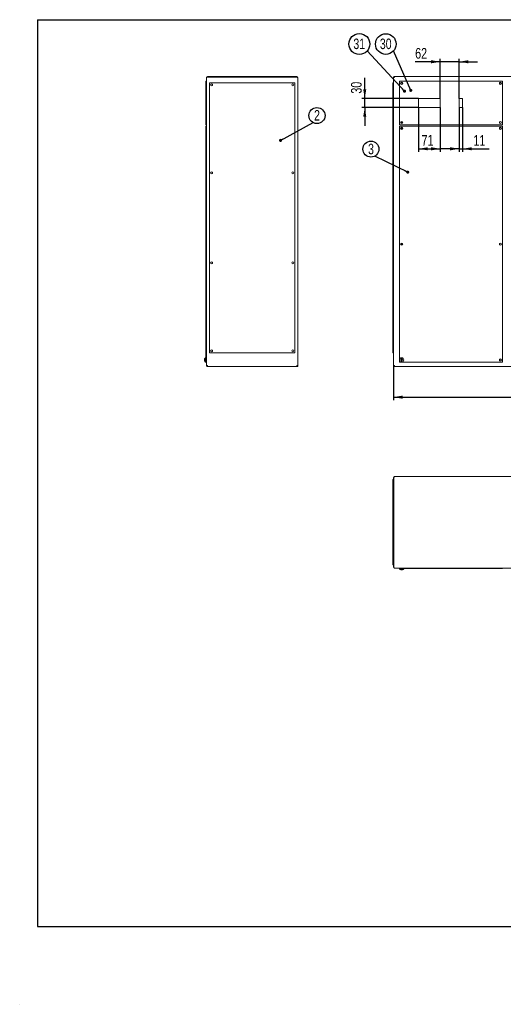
# Model space of a CAD drawing. Header units: millimetres. Extents: x -6 to 420, y -26 to 297.
# Tile 1 of 4: x -6 to 153, y -26 to 297. Entities that reach past the tile are written whole.
import ezdxf

# ---------------------------------------------------------------- set-up
doc = ezdxf.new("R2010")
doc.units = ezdxf.units.MM
doc.layers.add('KOTY', color=1, linetype='Continuous')
doc.layers.add('RAMIK', color=7, linetype='Continuous')
doc.styles.add('SLDTEXTSTYLE0', font='TXT', dxfattribs={"width": 0.75})
doc.dimstyles.new('SLDDIMSTYLE0', dxfattribs={"dimtxt": 3.5, "dimasz": 3, "dimexe": 0, "dimexo": 0.0625, "dimgap": 0.875, "dimtad": 1, "dimdec": 1, "dimlfac": 10, "dimrnd": 1e-09, "dimzin": 12, "dimdsep": 46, "dimtxsty": 'SLDTEXTSTYLE0', "dimsah": 1, "dimcen": 0.09, "dimadec": 0, "dimazin": 3, "dimtfac": 1, "dimtdec": 1, "dimtofl": 0, "dimtmove": 0, "dimatfit": 3, "dimfxl": 0, "dimfrac": 2, "dimtolj": 1, "dimtzin": 12, "dimarcsym": 0})
doc.dimstyles.new('SLDDIMSTYLE1', dxfattribs={"dimtxt": 3.5, "dimasz": 3, "dimexe": 0, "dimexo": 0.0625, "dimgap": 0.875, "dimtad": 1, "dimdec": 1, "dimlfac": 10, "dimrnd": 1e-09, "dimzin": 12, "dimdsep": 46, "dimtxsty": 'SLDTEXTSTYLE0', "dimsah": 1, "dimcen": 0.09, "dimadec": 0, "dimazin": 3, "dimtfac": 1, "dimtdec": 1, "dimtmove": 0, "dimatfit": 0, "dimfxl": 0, "dimfrac": 2, "dimtolj": 1, "dimtzin": 12, "dimarcsym": 0})
doc.dimstyles.new('SLDDIMSTYLE2', dxfattribs={"dimtxt": 0.18, "dimasz": 1.016, "dimexe": 0, "dimexo": 0.0625, "dimgap": 0, "dimtad": 0, "dimtih": 1, "dimtoh": 1, "dimdec": 0, "dimrnd": 1e-09, "dimzin": 0, "dimdsep": 46, "dimtxsty": 'Standard', "dimblk1": 'DOT', "dimblk2": 'DOT', "dimsah": 1, "dimcen": 0.09, "dimadec": 0, "dimazin": 0, "dimtfac": 1.016, "dimtdec": 0, "dimtofl": 0, "dimtmove": 0, "dimatfit": 3, "dimldrblk": 'DOT', "dimfxl": 0, "dimfrac": 2, "dimtolj": 1, "dimtzin": 0, "dimarcsym": 0})

# ---------------------------------------------------------------- blocks, each defined once
blk = doc.blocks.new('_D')
at = {"layer": 'KOTY'}
for p, q in [((116.65, 183.7), (116.65, 172.36)), ((241.35, 183.7), (241.35, 172.36)), ((116.65, 173.36), (241.35, 173.36))]:
    blk.add_line(p, q, dxfattribs=at)
for points in [[(116.65, 173.36), (119.65, 172.85), (119.65, 173.86)], [(241.35, 173.36), (238.35, 173.86), (238.35, 172.85)]]:
    blk.add_solid(points, dxfattribs=at)
at = {"layer": 'KOTY', "insert": (173.83, 177.87), "char_height": 3.5, "attachment_point": 1, "style": 'SLDTEXTSTYLE0'}
blk.add_mtext('1247', dxfattribs=at)
blk = doc.blocks.new('_D_2')
at = {"layer": 'KOTY'}
for p, q in [((124.9, 268.23), (124.9, 253.71)), ((132, 268.23), (132, 253.71)), ((124.9, 254.71), (132, 254.71))]:
    blk.add_line(p, q, dxfattribs=at)
for points in [[(124.9, 254.71), (127.9, 254.2), (127.9, 255.22)], [(132, 254.71), (129, 255.22), (129, 254.2)]]:
    blk.add_solid(points, dxfattribs=at)
at = {"layer": 'KOTY', "insert": (125.87, 259.22), "char_height": 3.5, "attachment_point": 1, "style": 'SLDTEXTSTYLE0'}
blk.add_mtext('71', dxfattribs=at)
blk = doc.blocks.new('_D_3')
at = {"layer": 'KOTY'}
for p, q in [((107.25, 271.23), (107.25, 277.94)), ((124.9, 271.23), (106.25, 271.23)), ((107.25, 268.23), (107.25, 271.23)), ((124.9, 268.23), (106.25, 268.23)), ((107.25, 268.23), (107.25, 262.23))]:
    blk.add_line(p, q, dxfattribs=at)
for points in [[(107.25, 271.23), (107.76, 274.23), (106.75, 274.23)], [(107.25, 268.23), (106.75, 265.23), (107.76, 265.23)]]:
    blk.add_solid(points, dxfattribs=at)
at = {"layer": 'KOTY', "insert": (102.74, 272.77), "char_height": 3.5, "attachment_point": 1, "rotation": 90, "style": 'SLDTEXTSTYLE0'}
blk.add_mtext('30', dxfattribs=at)
blk = doc.blocks.new('_D_4')
at = {"layer": 'KOTY'}
for p, q in [((138.2, 268.23), (138.2, 253.71)), ((139.3, 268.23), (139.3, 253.71)), ((138.2, 254.71), (132.2, 254.71)), ((138.2, 254.71), (139.3, 254.71)), ((139.3, 254.71), (148.03, 254.71))]:
    blk.add_line(p, q, dxfattribs=at)
for points in [[(138.2, 254.71), (135.2, 255.22), (135.2, 254.2)], [(139.3, 254.71), (142.3, 254.2), (142.3, 255.22)]]:
    blk.add_solid(points, dxfattribs=at)
at = {"layer": 'KOTY', "insert": (142.86, 259.22), "char_height": 3.5, "attachment_point": 1, "style": 'SLDTEXTSTYLE0'}
blk.add_mtext('11', dxfattribs=at)
blk = doc.blocks.new('_D_5')
at = {"layer": 'KOTY'}
for p, q in [((132, 271.23), (132, 284.22)), ((138.2, 271.23), (138.2, 284.22)), ((132, 283.22), (123.77, 283.22)), ((138.2, 283.22), (132, 283.22)), ((138.2, 283.22), (144.2, 283.22))]:
    blk.add_line(p, q, dxfattribs=at)
for points in [[(132, 283.22), (129, 283.73), (129, 282.71)], [(138.2, 283.22), (141.2, 282.71), (141.2, 283.73)]]:
    blk.add_solid(points, dxfattribs=at)
at = {"layer": 'KOTY', "insert": (123.77, 287.73), "char_height": 3.5, "attachment_point": 1, "style": 'SLDTEXTSTYLE0'}
blk.add_mtext('62', dxfattribs=at)
blk = doc.blocks.new('SW_NOTE_6')
at = {"layer": 'KOTY', "color": 0}
blk.add_circle((-1.23, 2.31), 2.62, dxfattribs=at)
at = {"layer": 'KOTY', "color": 0, "insert": (-1.21, 4.05), "char_height": 3.44, "attachment_point": 2, "style": 'SLDTEXTSTYLE0'}
blk.add_mtext('3', dxfattribs=at)
blk = doc.blocks.new('_DOT')
at = {"color": 0, "linetype": 'ByBlock', "lineweight": -2}
blk.add_line((-0.5, 0), (-1, 0), dxfattribs=at)
at = {"color": 0, "linetype": 'ByBlock', "const_width": 0.5}
blk.add_lwpolyline([(-0.25, 0, 1), (0.25, 0, 1)], format="xyb", close=True, dxfattribs=at)
blk = doc.blocks.new('SW_NOTE_10')
at = {"layer": 'KOTY', "color": 0}
blk.add_circle((-2.56, 2.26), 3.42, dxfattribs=at)
at = {"layer": 'KOTY', "color": 0, "insert": (-2.6, 4.04), "char_height": 3.44, "attachment_point": 2, "style": 'SLDTEXTSTYLE0'}
blk.add_mtext('31', dxfattribs=at)
blk = doc.blocks.new('SW_NOTE_11')
at = {"layer": 'KOTY', "color": 0}
blk.add_circle((-2.51, 2.26), 3.38, dxfattribs=at)
at = {"layer": 'KOTY', "color": 0, "insert": (-2.54, 4.04), "char_height": 3.44, "attachment_point": 2, "style": 'SLDTEXTSTYLE0'}
blk.add_mtext('30', dxfattribs=at)
blk = doc.blocks.new('SW_NOTE_13')
at = {"layer": 'KOTY', "color": 0}
blk.add_circle((1.28, 2.31), 2.64, dxfattribs=at)
at = {"layer": 'KOTY', "color": 0, "insert": (1.3, 4.12), "char_height": 3.44, "attachment_point": 2, "style": 'SLDTEXTSTYLE0'}
blk.add_mtext('2', dxfattribs=at)
blk = doc.blocks.new('_D_7')
at = {"layer": 'KOTY'}
for p, q in [((176.97, 147.38), (176.97, 158.53)), ((176.97, 143.38), (176.97, 147.38)), ((176.97, 143.38), (176.97, 137.38))]:
    blk.add_line(p, q, dxfattribs=at)
for points in [[(176.97, 147.38), (177.47, 150.38), (176.46, 150.38)], [(176.97, 143.38), (176.46, 140.38), (177.47, 140.38)]]:
    blk.add_solid(points, dxfattribs=at)
at = {"layer": 'KOTY', "insert": (172.45, 153.36), "char_height": 3.5, "attachment_point": 1, "rotation": 90, "style": 'SLDTEXTSTYLE0'}
blk.add_mtext('40', dxfattribs=at)

msp = doc.modelspace()

# ---------------------------------------------------------------- linework, layer by layer
at = {"color": 7, "linetype": 'Continuous', "lineweight": 15}
for p, q in [((55.366, 183.696), (55.366, 278.016)), ((55.706, 278.356), (55.706, 278.206)), ((55.706, 278.356), (85.026, 278.356)), ((55.706, 278.206), (85.026, 278.206)), ((55.706, 278.199), (85.026, 278.199)), ((69.952, 278.206), (69.952, 278.199)), ((70.78, 278.199), (70.78, 278.206)), ((81.952, 278.206), (81.952, 278.199)), ((82.78, 278.199), (82.78, 278.206)), ((85.026, 278.206), (85.026, 278.356)), ((85.366, 278.016), (85.333, 278.016)), ((85.366, 277.946), (85.366, 278.016)), ((85.366, 183.696), (85.366, 277.946)), ((116.655, 278.199), (116.805, 278.199)), ((116.655, 278.199), (116.655, 183.696)), ((116.812, 278.356), (116.812, 278.206)), ((116.812, 278.356), (241.198, 278.356)), ((55.366, 276.856), (55.216, 276.856)), ((55.216, 262.606), (55.216, 276.856)), ((56.366, 187.856), (56.366, 276.356)), ((56.366, 276.356), (84.366, 276.356)), ((84.366, 276.356), (84.366, 187.856)), ((116.505, 276.356), (116.505, 187.856)), ((116.505, 276.356), (116.655, 276.356)), ((118.655, 262.606), (118.655, 276.856)), ((118.655, 276.856), (152.405, 276.856)), ((152.405, 276.856), (152.405, 262.606)), ((132.005, 271.231), (124.905, 271.231)), ((124.905, 271.231), (124.905, 268.231)), ((132.005, 268.231), (132.005, 271.231)), ((139.305, 271.231), (138.205, 271.231)), ((138.205, 271.231), (138.205, 268.231)), ((139.305, 268.231), (139.305, 271.231)), ((124.905, 268.231), (132.005, 268.231)), ((138.205, 268.231), (139.305, 268.231)), ((55.366, 262.606), (55.216, 262.606)), ((55.366, 262.106), (55.216, 262.106)), ((55.216, 229.606), (55.216, 262.106)), ((152.405, 262.606), (118.655, 262.606)), ((152.405, 262.106), (118.655, 262.106)), ((118.655, 262.106), (118.655, 184.856)), ((119.355, 263.006), (119.355, 263.606)), ((119.355, 261.106), (119.355, 261.706)), ((119.53, 263.55), (119.53, 263.063)), ((152.405, 184.856), (152.405, 262.106)), ((55.366, 229.606), (55.216, 229.606)), ((55.216, 229.106), (55.216, 229.606)), ((55.366, 229.106), (55.216, 229.106)), ((55.216, 184.856), (55.216, 229.106)), ((119.355, 223.181), (119.355, 223.781)), ((84.366, 187.856), (56.366, 187.856)), ((116.505, 187.856), (116.655, 187.856)), ((54.727, 185.656), (54.758, 185.656)), ((54.758, 185.456), (54.727, 185.456)), ((54.916, 186.104), (54.916, 186.113)), ((54.916, 185), (54.916, 185.009)), ((55.216, 186.256), (55.066, 186.256)), ((55.066, 185.556), (55.066, 186.256)), ((55.066, 184.856), (55.066, 185.556)), ((55.066, 184.856), (55.216, 184.856)), ((55.366, 184.856), (55.216, 184.856)), ((118.655, 184.856), (152.405, 184.856)), ((119.105, 185.456), (119.105, 185.656)), ((119.105, 185.656), (119.255, 185.656)), ((119.255, 185.456), (119.105, 185.456)), ((119.255, 186.104), (119.255, 185.656)), ((119.455, 185.706), (119.255, 185.706)), ((119.255, 185.456), (119.255, 185.009)), ((119.255, 185.406), (119.455, 185.406)), ((119.455, 185.656), (119.455, 186.104)), ((119.455, 185.656), (119.605, 185.656)), ((119.455, 185.009), (119.455, 185.456)), ((119.605, 185.456), (119.455, 185.456)), ((119.605, 185.656), (119.605, 185.456)), ((55.706, 183.696), (55.366, 183.696)), ((55.706, 183.356), (55.706, 183.506)), ((55.706, 183.506), (55.733, 183.506)), ((55.706, 183.356), (55.777, 183.356)), ((55.777, 183.356), (85.026, 183.356)), ((85.026, 183.696), (85.366, 183.696)), ((85.026, 183.696), (85.026, 183.356)), ((85.026, 183.506), (85.196, 183.506)), ((85.026, 183.356), (85.196, 183.356)), ((85.196, 183.506), (85.196, 183.356)), ((85.216, 183.696), (85.216, 183.356)), ((85.216, 183.356), (85.366, 183.356)), ((85.366, 183.356), (85.366, 183.696)), ((116.995, 183.696), (116.655, 183.696)), ((116.995, 183.506), (116.995, 183.696)), ((116.995, 183.356), (116.995, 183.506)), ((117.022, 183.506), (116.995, 183.506)), ((116.995, 183.356), (117.065, 183.356)), ((117.065, 183.356), (240.944, 183.356)), ((116.505, 146.384), (116.505, 118.384)), ((116.505, 146.384), (116.655, 146.384)), ((116.805, 147.044), (116.655, 147.044)), ((116.655, 117.724), (116.655, 147.044)), ((116.805, 117.724), (116.805, 147.044)), ((116.812, 147.044), (116.805, 147.044)), ((116.812, 146.098), (116.805, 146.098)), ((116.805, 145.27), (116.812, 145.27)), ((116.812, 117.724), (116.812, 147.044)), ((116.995, 147.384), (116.995, 147.351)), ((117.065, 147.384), (116.995, 147.384)), ((117.065, 147.384), (240.944, 147.384)), ((116.812, 119.498), (116.805, 119.498)), ((116.505, 118.384), (116.655, 118.384)), ((116.655, 117.724), (116.805, 117.724)), ((116.805, 118.67), (116.812, 118.67)), ((241.015, 117.384), (116.995, 117.384)), ((118.655, 117.234), (118.655, 117.384)), ((118.655, 117.234), (118.655, 117.084)), ((118.655, 117.234), (152.405, 117.234)), ((120.055, 117.084), (118.655, 117.084)), ((119.105, 116.771), (119.105, 116.777)), ((119.455, 116.934), (119.255, 116.934)), ((119.255, 116.934), (119.255, 116.746)), ((119.455, 116.746), (119.455, 116.934)), ((119.605, 116.777), (119.605, 116.771)), ((120.055, 117.084), (120.055, 117.234)), ((152.405, 117.234), (152.405, 117.384))]:
    msp.add_line(p, q, dxfattribs=at)
at = {"color": 7, "linetype": 'Continuous', "lineweight": 0}
msp.add_line((-5.812, -25.514), (-5.812, -25.489), dxfattribs=at)
at = {"color": 7, "linetype": 'Continuous', "lineweight": 15, "flags": 128}
for points in [[(55.366, 278.016), (55.393, 278.09), (55.445, 278.137), (55.494, 278.161), (55.555, 278.18), (55.627, 278.193), (55.706, 278.199)], [(55.706, 278.206), (55.65, 278.198), (55.641, 278.194)], [(85.026, 278.199), (85.088, 278.17), (85.15, 278.139), (85.206, 278.109), (85.257, 278.079), (85.299, 278.049), (85.332, 278.018), (85.354, 277.989), (85.365, 277.958), (85.366, 277.946)], [(116.995, 278.016), (116.995, 278.016)], [(116.812, 147.044), (116.872, 147.168), (116.932, 147.275), (116.993, 147.35), (117.053, 147.383), (117.065, 147.384)], [(116.805, 117.724), (116.813, 117.668), (116.82, 117.653)], [(116.995, 117.384), (116.92, 117.413), (116.875, 117.463), (116.854, 117.504), (116.836, 117.562), (116.822, 117.635), (116.812, 117.724)]]:
    msp.add_lwpolyline(points, dxfattribs=at)
at = {"color": 7, "linetype": 'Continuous', "lineweight": 15}
for centre, radius in [((57.066, 275.656), 0.35), ((57.066, 275.656), 0.3), ((83.666, 275.656), 0.35), ((83.666, 275.656), 0.3), ((119.355, 276.156), 0.35), ((119.355, 276.156), 0.3), ((151.705, 276.156), 0.35), ((151.705, 276.156), 0.3), ((119.355, 263.306), 0.35), ((119.355, 261.406), 0.35), ((119.355, 263.306), 0.3), ((119.355, 261.406), 0.3), ((151.705, 263.306), 0.35), ((151.705, 261.406), 0.35), ((151.705, 263.306), 0.3), ((151.705, 261.406), 0.3), ((57.066, 246.856), 0.35), ((57.066, 246.856), 0.3), ((83.666, 246.856), 0.35), ((83.666, 246.856), 0.3), ((119.355, 223.481), 0.35), ((119.355, 223.481), 0.3), ((151.705, 223.481), 0.35), ((151.705, 223.481), 0.3), ((57.066, 217.356), 0.35), ((57.066, 217.356), 0.3), ((83.666, 217.356), 0.35), ((83.666, 217.356), 0.3), ((57.066, 188.556), 0.35), ((57.066, 188.556), 0.3), ((83.666, 188.556), 0.35), ((83.666, 188.556), 0.3), ((119.355, 185.556), 0.7), ((151.705, 185.556), 0.35), ((151.705, 185.556), 0.3)]:
    msp.add_circle(centre, radius, dxfattribs=at)
for centre, radius, start, end in [((55.706, 278.016), 0.34, 90, 180), ((85.026, 278.016), 0.34, 0.00035, 89.99962), ((85.032, 278.039), 0.168, 31.11741, 92.14509), ((113.955, 272.774), 6.06, 59.89305, 63.54411), ((114.599, 275.718), 3.32, 43.80954, 48.36296), ((125.514, 282.819), 9.78, 207.15039, 209.41244), ((120.901, 281.961), 5.551, 222.55256, 225.27494), ((55.591, 185.556), 0.869, 140.94271, 173.3941), ((55.591, 185.556), 0.869, 186.6059, 219.05729), ((55.591, 185.556), 0.839, 173.15078, 186.84922), ((55.591, 185.556), 0.875, 126.8699, 140.48235), ((55.591, 185.556), 0.875, 219.51765, 233.1301), ((119.355, 185.556), 0.557, 79.65323, 100.34677), ((119.355, 185.556), 0.557, 259.65323, 280.34677), ((55.706, 183.696), 0.34, 180.00062, 269.99992), ((55.706, 183.696), 0.19, 179.99963, 270.00165), ((56.876, 183.762), 1.172, 183.22651, 200.27066), ((116.995, 183.696), 0.34, 180.00062, 269.99992), ((116.995, 183.696), 0.19, 179.99963, 270.00165), ((118.164, 183.762), 1.172, 183.22651, 200.27066), ((116.995, 147.044), 0.34, 90.00035, 179.99962), ((116.974, 147.05), 0.169, 120.65714, 181.9932), ((116.995, 117.724), 0.34, 180, 270), ((119.355, 117.609), 0.875, 216.8699, 253.39845), ((119.355, 117.609), 0.869, 253.28575, 263.3941), ((119.355, 117.609), 0.869, 276.6059, 286.71425), ((119.355, 117.609), 0.875, 286.60155, 323.1301)]:
    msp.add_arc(centre, radius, start, end, dxfattribs=at)
at = {"layer": 'RAMIK', "lineweight": 30}
for p, q in [((0, 297), (420, 297)), ((0, 297), (0, 0)), ((0, 0), (420, 0))]:
    msp.add_line(p, q, dxfattribs=at)

# ---------------------------------------------------------------- block references
at = {"layer": 'KOTY'}
for name, p in [('SW_NOTE_10', (108.051, 286.772)), ('SW_NOTE_11', (116.667, 286.772)), ('SW_NOTE_13', (90.308, 263.285)), ('SW_NOTE_6', (110.513, 252.311))]:
    msp.add_blockref(name, p, dxfattribs=at)

# ---------------------------------------------------------------- dimensions: what is measured, and where the dimension line sits
for base, p1, p2, dimstyle, picture, middle in [((132.005, 283.219), (138.205, 271.231), (132.005, 271.231), 'SLDDIMSTYLE1', '_D_5', (126.351, 283.219)), ((132.005, 254.712), (124.905, 268.231), (132.005, 268.231), 'SLDDIMSTYLE0', '_D_2', (128.455, 254.712)), ((139.305, 254.712), (138.205, 268.231), (139.305, 268.231), 'SLDDIMSTYLE1', '_D_4', (145.446, 254.712)), ((241.355, 173.356), (116.655, 183.696), (241.355, 183.696), 'SLDDIMSTYLE0', '_D', (179.005, 173.356))]:
    dim = msp.add_linear_dim(base=base, p1=p1, p2=p2, dimstyle=dimstyle, dxfattribs=at)
    dim.commit()
    dim.dimension.update_dxf_attribs({"geometry": picture, "text_midpoint": middle, "dimtype": 160})
for base, p1, p2, picture, middle in [((107.255, 271.231), (124.905, 268.231), (124.905, 271.231), '_D_3', (107.255, 275.358)), ((176.966, 147.384), (159.855, 143.384), (116.995, 147.384), '_D_7', (176.966, 155.945))]:
    dim = msp.add_linear_dim(base=base, p1=p1, p2=p2, angle=90, dimstyle='SLDDIMSTYLE1', dxfattribs=at)
    dim.commit()
    dim.dimension.update_dxf_attribs({"geometry": picture, "text_midpoint": middle, "dimtype": 160})

# ---------------------------------------------------------------- leaders
for points in [[(120.295, 273.588), (108.051, 286.772)], [(122.328, 273.859), (116.667, 286.772)], [(79.663, 257.468), (90.308, 263.285)], [(121.323, 247.056), (110.513, 252.311)]]:
    msp.add_leader(points, dimstyle='SLDDIMSTYLE2', dxfattribs=at)

doc.saveas('drawing.dxf')
